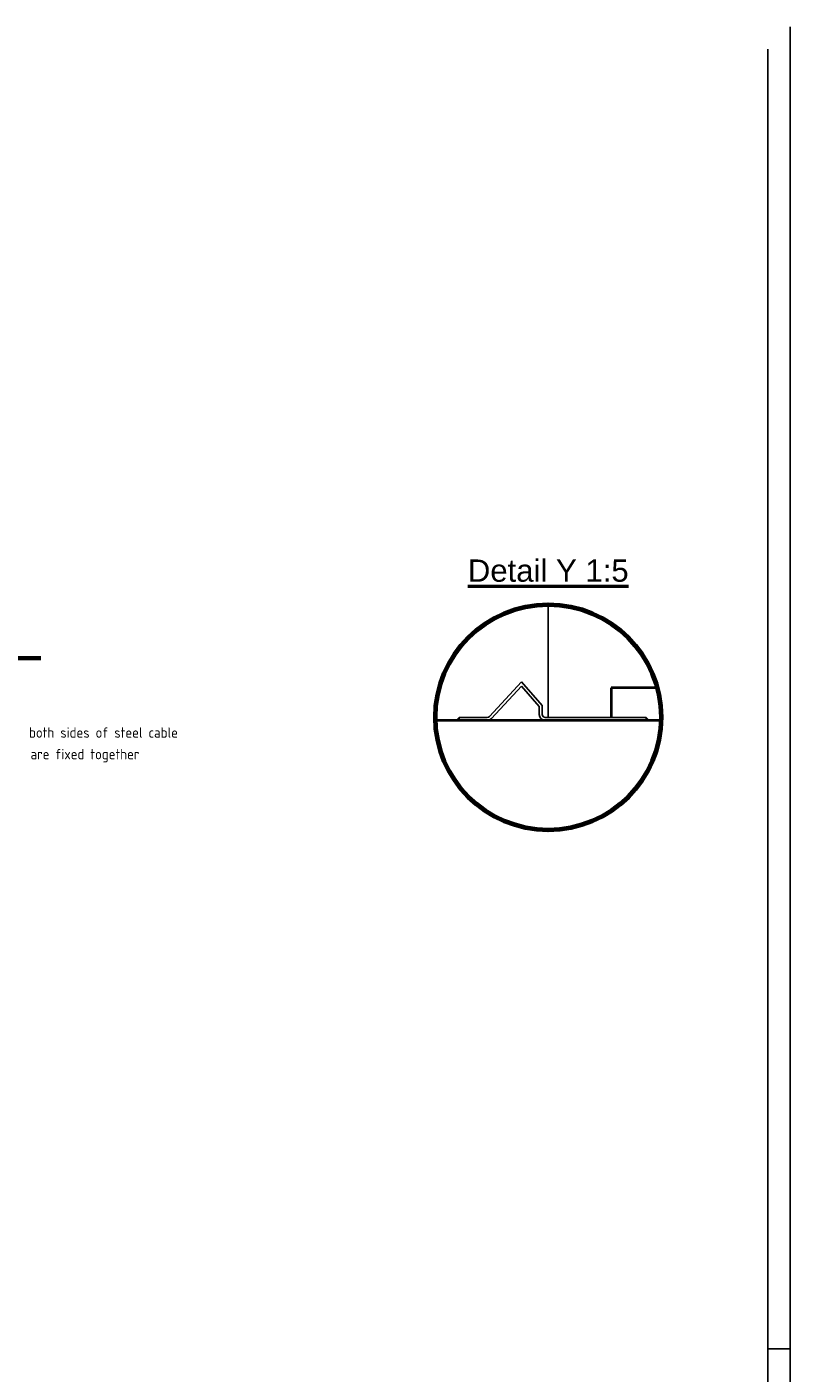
# Model space of a CAD drawing. Header units: millimetres. Extents: x 0 to 62175, y 0 to 44550.
# Tile 38 of 38: x 49325 to 62175, y 21868 to 44550. Entities that reach past the tile are written whole.
import ezdxf

# ---------------------------------------------------------------- set-up
doc = ezdxf.new("R2010")
doc.units = ezdxf.units.MM
doc.linetypes.add('Amconstr', pattern=[9999, 9999, 0])
doc.linetypes.add('AUSGEZOGEN', pattern=[0])
for name, color, linetype, lineweight in [('AM_6', 2, 'Continuous', 35), ('AM_CL', 1, 'Amconstr', 25), ('Schott', 1, 'Continuous', 70)]:
    doc.layers.add(name, color=color, linetype=linetype, lineweight=lineweight)
for name, color, linetype in [('FORMAT', 3, 'AUSGEZOGEN'), ('GRUNDRISS', 7, 'Continuous'), ('Text', 3, 'Continuous')]:
    doc.layers.add(name, color=color, linetype=linetype)
doc.styles.get("Standard").update_dxf_attribs({"font": 'ISOCP.SHX'})

msp = doc.modelspace()

# ---------------------------------------------------------------- linework, layer by layer
at = {"linetype": 'Continuous'}
for p, q in [((58101.45, 34818.093), (58101.45, 32916.788)), ((58101.45, 32916.788), (59163.95, 32916.788))]:
    msp.add_line(p, q, dxfattribs=at)
for p, q in [((57651.45, 33516.069), (57112.453, 32932.155)), ((57651.45, 33442.353), (57149.193, 32898.241)), ((57951.45, 33097.283), (57650.456, 33441.276)), ((58001.45, 33116.069), (57651.45, 33516.069)), ((58001.45, 33116.069), (58001.45, 32966.069)), ((56601.45, 32916.069), (57075.713, 32916.069)), ((56601.45, 32916.069), (56601.45, 32866.069)), ((57951.45, 33097.283), (57951.45, 32966.069)), ((58051.45, 32916.069), (59751.45, 32916.069)), ((59751.45, 32916.069), (59751.45, 32866.069)), ((56601.45, 32866.069), (57075.713, 32866.069)), ((58051.45, 32866.069), (59751.45, 32866.069))]:
    msp.add_line(p, q)
for centre, radius, start, end in [((57075.713, 32966.069), 50, 270, 317.29061), ((57075.713, 32966.069), 100, 270, 317.29061), ((58051.45, 32966.069), 100, 180, 270), ((58051.45, 32966.069), 50, 180, 270)]:
    msp.add_arc(centre, radius, start, end)
at = {"layer": 'AM_CL'}
for p, q in [((56551.45, 32866.069), (56601.45, 32916.069)), ((56552.864, 32866.069), (56601.45, 32914.655)), ((56554.279, 32866.069), (56601.45, 32913.241)), ((56554.986, 32866.069), (56601.45, 32912.534)), ((56556.4, 32866.069), (56601.45, 32911.12)), ((56557.814, 32866.069), (56601.45, 32909.705)), ((56558.521, 32866.069), (56601.45, 32908.998)), ((56559.936, 32866.069), (56601.45, 32907.584)), ((56561.35, 32866.069), (56601.45, 32906.17)), ((56562.057, 32866.069), (56601.45, 32905.463)), ((56563.471, 32866.069), (56601.45, 32904.049)), ((56564.885, 32866.069), (56601.45, 32902.634)), ((56565.592, 32866.069), (56601.45, 32901.927)), ((56567.007, 32866.069), (56601.45, 32900.513)), ((56568.421, 32866.069), (56601.45, 32899.099)), ((56569.128, 32866.069), (56601.45, 32898.392)), ((56570.542, 32866.069), (56601.45, 32896.977)), ((56571.956, 32866.069), (56601.45, 32895.563)), ((56572.663, 32866.069), (56601.45, 32894.856)), ((56574.078, 32866.069), (56601.45, 32893.442)), ((56575.492, 32866.069), (56601.45, 32892.028)), ((56576.199, 32866.069), (56601.45, 32891.321)), ((56577.613, 32866.069), (56601.45, 32889.906)), ((59801.45, 32866.069), (59751.45, 32916.069)), ((59800.036, 32866.069), (59751.45, 32914.655)), ((59798.622, 32866.069), (59751.45, 32913.241)), ((59797.915, 32866.069), (59751.45, 32912.534)), ((59796.501, 32866.069), (59751.45, 32911.12)), ((59795.086, 32866.069), (59751.45, 32909.705)), ((59794.379, 32866.069), (59751.45, 32908.998)), ((59792.965, 32866.069), (59751.45, 32907.584)), ((59791.551, 32866.069), (59751.45, 32906.17)), ((59790.844, 32866.069), (59751.45, 32905.463)), ((59789.429, 32866.069), (59751.45, 32904.049)), ((59788.015, 32866.069), (59751.45, 32902.634)), ((59787.308, 32866.069), (59751.45, 32901.927)), ((59785.894, 32866.069), (59751.45, 32900.513)), ((59784.48, 32866.069), (59751.45, 32899.099)), ((59783.773, 32866.069), (59751.45, 32898.392)), ((59782.358, 32866.069), (59751.45, 32896.977)), ((59780.944, 32866.069), (59751.45, 32895.563)), ((59780.237, 32866.069), (59751.45, 32894.856)), ((59778.823, 32866.069), (59751.45, 32893.442)), ((59777.409, 32866.069), (59751.45, 32892.028)), ((59776.702, 32866.069), (59751.45, 32891.321)), ((59775.287, 32866.069), (59751.45, 32889.906)), ((56579.027, 32866.069), (56601.45, 32888.492)), ((56579.735, 32866.069), (56601.45, 32887.785)), ((56581.149, 32866.069), (56601.45, 32886.371)), ((56582.563, 32866.069), (56601.45, 32884.957)), ((56583.27, 32866.069), (56601.45, 32884.25)), ((56584.684, 32866.069), (56601.45, 32882.835)), ((56586.099, 32866.069), (56601.45, 32881.421)), ((56586.806, 32866.069), (56601.45, 32880.714)), ((56588.22, 32866.069), (56601.45, 32879.3)), ((56589.634, 32866.069), (56601.45, 32877.886)), ((56590.341, 32866.069), (56601.45, 32877.178)), ((56591.755, 32866.069), (56601.45, 32875.764)), ((56593.17, 32866.069), (56601.45, 32874.35)), ((56593.877, 32866.069), (56601.45, 32873.643)), ((56595.291, 32866.069), (56601.45, 32872.229)), ((56596.705, 32866.069), (56601.45, 32870.814)), ((56597.412, 32866.069), (56601.45, 32870.107)), ((56598.826, 32866.069), (56601.45, 32868.693)), ((56600.241, 32866.069), (56601.45, 32867.279)), ((56600.948, 32866.069), (56601.45, 32866.572)), ((59773.873, 32866.069), (59751.45, 32888.492)), ((59773.166, 32866.069), (59751.45, 32887.785)), ((59771.752, 32866.069), (59751.45, 32886.371)), ((59770.338, 32866.069), (59751.45, 32884.957)), ((59769.63, 32866.069), (59751.45, 32884.25)), ((59768.216, 32866.069), (59751.45, 32882.835)), ((59766.802, 32866.069), (59751.45, 32881.421)), ((59766.095, 32866.069), (59751.45, 32880.714)), ((59764.681, 32866.069), (59751.45, 32879.3)), ((59763.267, 32866.069), (59751.45, 32877.886)), ((59762.559, 32866.069), (59751.45, 32877.178)), ((59761.145, 32866.069), (59751.45, 32875.764)), ((59759.731, 32866.069), (59751.45, 32874.35)), ((59759.024, 32866.069), (59751.45, 32873.643)), ((59757.61, 32866.069), (59751.45, 32872.229)), ((59756.195, 32866.069), (59751.45, 32870.814)), ((59755.488, 32866.069), (59751.45, 32870.107)), ((59754.074, 32866.069), (59751.45, 32868.693)), ((59752.66, 32866.069), (59751.45, 32867.279)), ((59751.953, 32866.069), (59751.45, 32866.572))]:
    msp.add_line(p, q, dxfattribs=at)
at = {"layer": 'FORMAT', "color": 3, "linetype": 'AUSGEZOGEN'}
for p, q in [((62175, 0), (62175, 44550)), ((61800, 22275), (62175, 22275))]:
    msp.add_line(p, q, dxfattribs=at)
at = {"layer": 'FORMAT', "color": 1, "linetype": 'AUSGEZOGEN'}
msp.add_line((61800, 4499.25), (61800, 44175), dxfattribs=at)
at = {"layer": 'GRUNDRISS', "lineweight": 40}
for p, q in [((49561.071, 33924.099), (46758.785, 33924.099)), ((49561.071, 33899.099), (46758.785, 33899.099)), ((59163.95, 33416.788), (59163.95, 32916.788)), ((59936.783, 33416.788), (59163.95, 33416.788)), ((60002.696, 32866.069), (56204.032, 32866.069))]:
    msp.add_line(p, q, dxfattribs=at)
at = {"layer": 'Schott'}
msp.add_circle((58103.364, 32918.051), 1900.043, dxfattribs=at)

# ---------------------------------------------------------------- texts
at = {"layer": 'AM_6', "color": 7, "lineweight": 50, "insert": (58103.364, 35196.594), "char_height": 375, "attachment_point": 8}
msp.add_mtext('{\\fArial|b0|i0|c0|p34;\\LDetail Y 1:5}', dxfattribs=at)
at = {"layer": 'Text', "lineweight": 30}
for s, p in [('both sides of steel cable', (49361.275, 32573.418)), ('are fixed together', (49385.524, 32209.812))]:
    msp.add_text(s, height=175, dxfattribs=at).set_placement(p)

doc.saveas('drawing.dxf')
